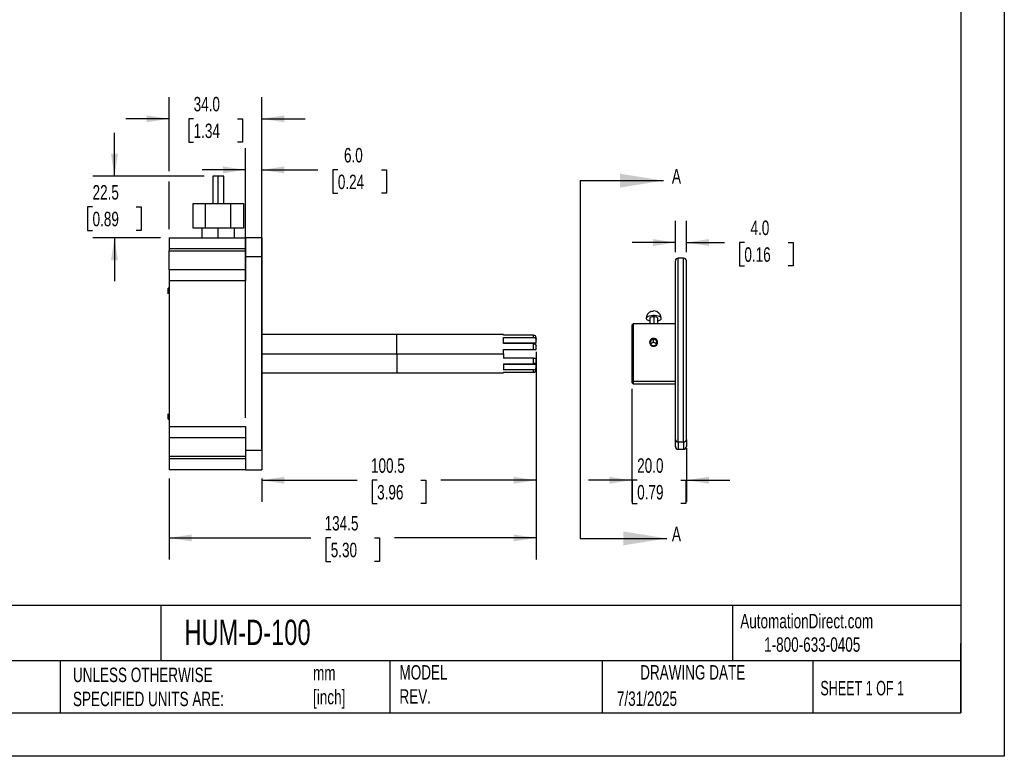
# Model space of a CAD drawing. Header units: millimetres. Extents: x 0 to 699, y 0 to 540.
# Tile 2 of 3: x 338 to 699, y 0 to 270. Entities that reach past the tile are written whole.
import ezdxf

# ---------------------------------------------------------------- set-up
doc = ezdxf.new("R2010")
doc.units = ezdxf.units.MM
doc.header["$LTSCALE"] = 2.5
doc.linetypes.add('CENTERX2', pattern=[20.32, 12.7, -2.54, 2.54, -2.54])
doc.layers.add('DIMENSIONS', color=140, linetype='Continuous', lineweight=25)
doc.layers.add('TEXT', color=140, linetype='Continuous', lineweight=25)
doc.styles.add('SLDTEXTSTYLE0', font='TXT', dxfattribs={"width": 0.7})
doc.styles.add('SLDTEXTSTYLE1', font='TXT', dxfattribs={"width": 0.65})
doc.dimstyles.new('SLDDIMSTYLE1', dxfattribs={"dimtxt": 5.39502, "dimasz": 8.255, "dimexe": 0, "dimexo": 0.0625, "dimgap": 1.348755, "dimtad": 0, "dimtih": 1, "dimtoh": 1, "dimdec": 1, "dimrnd": 1e-09, "dimzin": 4, "dimdsep": 46, "dimtxsty": 'SLDTEXTSTYLE0', "dimsah": 1, "dimcen": 0.09, "dimadec": 0, "dimazin": 1, "dimtfac": 1, "dimtdec": 1, "dimtmove": 0, "dimatfit": 0, "dimfxl": 0, "dimfrac": 2, "dimtolj": 1, "dimtzin": 12, "dimarcsym": 0})
doc.dimstyles.new('SLDDIMSTYLE3', dxfattribs={"dimtxt": 5.39502, "dimasz": 8.255, "dimexe": 0, "dimexo": 0.0625, "dimgap": 1.348755, "dimtad": 0, "dimtih": 1, "dimtoh": 1, "dimdec": 1, "dimrnd": 1e-09, "dimzin": 12, "dimdsep": 46, "dimtxsty": 'SLDTEXTSTYLE0', "dimsah": 1, "dimcen": 0.09, "dimadec": 0, "dimazin": 3, "dimtfac": 1, "dimtdec": 1, "dimtmove": 0, "dimatfit": 0, "dimfxl": 0, "dimfrac": 2, "dimtolj": 1, "dimtzin": 12, "dimarcsym": 0})
doc.dimstyles.new('SLDDIMSTYLE4', dxfattribs={"dimtxt": 5.39502, "dimasz": 8.255, "dimexe": 0, "dimexo": 0.0625, "dimgap": 1.348755, "dimtad": 0, "dimtih": 1, "dimtoh": 1, "dimdec": 1, "dimrnd": 1e-09, "dimzin": 12, "dimdsep": 46, "dimtxsty": 'SLDTEXTSTYLE0', "dimsah": 1, "dimcen": 0.09, "dimadec": 0, "dimazin": 3, "dimtfac": 1, "dimtdec": 1, "dimtofl": 0, "dimtmove": 0, "dimatfit": 3, "dimfxl": 0, "dimfrac": 2, "dimtolj": 1, "dimtzin": 12, "dimarcsym": 0})

# ---------------------------------------------------------------- blocks, each defined once
blk = doc.blocks.new('_D_8')
at = {"layer": 'DIMENSIONS'}
for p, q in [((372.38, 212.51), (372.38, 228.38)), ((405.24, 212.51), (364.44, 212.51)), ((364.36, 201.26), (362.55, 201.26)), ((362.55, 201.26), (362.55, 192.68)), ((380.39, 201.26), (382.2, 201.26)), ((382.2, 201.26), (382.2, 192.68)), ((362.55, 192.68), (364.36, 192.68)), ((382.2, 192.68), (380.39, 192.68)), ((389.24, 190.01), (364.44, 190.01)), ((372.38, 190.01), (372.38, 174.13))]:
    blk.add_line(p, q, dxfattribs=at)
for points in [[(372.38, 212.51), (373.65, 220.76), (371.11, 220.76)], [(372.38, 190.01), (371.11, 181.75), (373.65, 181.75)]]:
    blk.add_solid(points, dxfattribs=at)
at = {"layer": 'DIMENSIONS', "char_height": 5.292, "attachment_point": 1, "style": 'SLDTEXTSTYLE0'}
for s, insert in [('22.5', (364.36, 209.28)), ('0.89', (364.36, 199.5))]:
    blk.add_mtext(s, dxfattribs=dict(at, insert=insert))
blk = doc.blocks.new('_D_9')
at = {"layer": 'DIMENSIONS'}
for p, q in [((577.98, 184.68), (577.98, 196.18)), ((581.98, 184.68), (581.98, 196.18)), ((577.98, 188.24), (562.11, 188.24)), ((581.98, 188.24), (595.94, 188.24)), ((603.25, 188.24), (601.43, 188.24)), ((601.43, 188.24), (601.43, 179.67)), ((619.28, 188.24), (621.09, 188.24)), ((621.09, 188.24), (621.09, 179.67)), ((601.43, 179.67), (603.25, 179.67)), ((621.09, 179.67), (619.28, 179.67))]:
    blk.add_line(p, q, dxfattribs=at)
for points in [[(577.98, 188.24), (569.73, 189.51), (569.73, 186.97)], [(581.98, 188.24), (590.24, 186.97), (590.24, 189.51)]]:
    blk.add_solid(points, dxfattribs=at)
at = {"layer": 'DIMENSIONS', "char_height": 5.292, "attachment_point": 1, "style": 'SLDTEXTSTYLE0'}
for s, insert in [('4.0', (605.49, 196.27)), ('0.16', (603.25, 186.49))]:
    blk.add_mtext(s, dxfattribs=dict(at, insert=insert))
blk = doc.blocks.new('_D_10')
at = {"layer": 'DIMENSIONS'}
for p, q in [((526.92, 148.17), (526.92, 93.22)), ((426.42, 101.83), (426.42, 93.22)), ((426.42, 101.15), (461.34, 101.15)), ((468.65, 101.15), (466.84, 101.15)), ((466.84, 101.15), (466.84, 92.58)), ((484.68, 101.15), (486.5, 101.15)), ((486.5, 101.15), (486.5, 92.58)), ((526.92, 101.15), (491.99, 101.15)), ((466.84, 92.58), (468.65, 92.58)), ((486.5, 92.58), (484.68, 92.58))]:
    blk.add_line(p, q, dxfattribs=at)
for points in [[(426.42, 101.15), (434.67, 99.88), (434.67, 102.42)], [(526.92, 101.15), (518.66, 102.42), (518.66, 99.88)]]:
    blk.add_solid(points, dxfattribs=at)
at = {"layer": 'DIMENSIONS', "char_height": 5.292, "attachment_point": 1, "style": 'SLDTEXTSTYLE0'}
for s, insert in [('100.5', (466.41, 109.18)), ('3.96', (468.65, 99.4))]:
    blk.add_mtext(s, dxfattribs=dict(at, insert=insert))
blk = doc.blocks.new('_D_11')
at = {"layer": 'DIMENSIONS'}
for p, q in [((526.92, 139.11), (526.92, 72.07)), ((392.42, 101.83), (392.42, 72.07)), ((392.42, 80.01), (444.34, 80.01)), ((451.65, 80.01), (449.84, 80.01)), ((449.84, 80.01), (449.84, 71.43)), ((467.68, 80.01), (469.5, 80.01)), ((469.5, 80.01), (469.5, 71.43)), ((526.92, 80.01), (474.99, 80.01)), ((449.84, 71.43), (451.65, 71.43)), ((469.5, 71.43), (467.68, 71.43))]:
    blk.add_line(p, q, dxfattribs=at)
for points in [[(392.42, 80.01), (400.67, 78.74), (400.67, 81.28)], [(526.92, 80.01), (518.66, 81.28), (518.66, 78.74)]]:
    blk.add_solid(points, dxfattribs=at)
at = {"layer": 'DIMENSIONS', "char_height": 5.292, "attachment_point": 1, "style": 'SLDTEXTSTYLE0'}
for s, insert in [('134.5', (449.41, 88.03)), ('5.30', (451.65, 78.25))]:
    blk.add_mtext(s, dxfattribs=dict(at, insert=insert))
blk = doc.blocks.new('_D_12')
at = {"layer": 'DIMENSIONS'}
for p, q in [((420.42, 123.98), (420.42, 222.79)), ((426.42, 112.68), (426.42, 222.79)), ((420.42, 214.86), (404.54, 214.86)), ((426.42, 214.86), (446.95, 214.86)), ((454.26, 214.86), (452.45, 214.86)), ((452.45, 214.86), (452.45, 206.28)), ((470.29, 214.86), (472.1, 214.86)), ((472.1, 214.86), (472.1, 206.28)), ((452.45, 206.28), (454.26, 206.28)), ((472.1, 206.28), (470.29, 206.28))]:
    blk.add_line(p, q, dxfattribs=at)
for points in [[(420.42, 214.86), (412.16, 216.13), (412.16, 213.59)], [(426.42, 214.86), (434.67, 213.59), (434.67, 216.13)]]:
    blk.add_solid(points, dxfattribs=at)
at = {"layer": 'DIMENSIONS', "char_height": 5.292, "attachment_point": 1, "style": 'SLDTEXTSTYLE0'}
for s, insert in [('6.0', (456.5, 222.88)), ('0.24', (454.26, 213.1))]:
    blk.add_mtext(s, dxfattribs=dict(at, insert=insert))
blk = doc.blocks.new('_D_13')
at = {"layer": 'DIMENSIONS'}
for p, q in [((561.98, 134.63), (561.98, 93.22)), ((581.98, 112.92), (581.98, 93.22)), ((561.98, 101.15), (546.11, 101.15)), ((563.96, 101.15), (562.15, 101.15)), ((562.15, 101.15), (562.15, 92.58)), ((580, 101.15), (581.81, 101.15)), ((581.81, 101.15), (581.81, 92.58)), ((581.98, 101.15), (597.86, 101.15)), ((562.15, 92.58), (563.96, 92.58)), ((581.81, 92.58), (580, 92.58))]:
    blk.add_line(p, q, dxfattribs=at)
for points in [[(561.98, 101.15), (553.73, 102.42), (553.73, 99.88)], [(581.98, 101.15), (590.24, 99.88), (590.24, 102.42)]]:
    blk.add_solid(points, dxfattribs=at)
at = {"layer": 'DIMENSIONS', "char_height": 5.292, "attachment_point": 1, "style": 'SLDTEXTSTYLE0'}
for s, insert in [('20.0', (563.96, 109.18)), ('0.79', (563.96, 99.4))]:
    blk.add_mtext(s, dxfattribs=dict(at, insert=insert))
blk = doc.blocks.new('_D_14')
at = {"layer": 'DIMENSIONS'}
for p, q in [((392.42, 214.41), (392.42, 241.51)), ((426.42, 193.18), (426.42, 241.51)), ((392.42, 233.57), (376.54, 233.57)), ((401.4, 233.57), (399.59, 233.57)), ((399.59, 233.57), (399.59, 225)), ((417.43, 233.57), (419.25, 233.57)), ((419.25, 233.57), (419.25, 225)), ((426.42, 233.57), (442.29, 233.57)), ((399.59, 225), (401.4, 225)), ((419.25, 225), (417.43, 225)), ((392.42, 193.18), (392.42, 210.6))]:
    blk.add_line(p, q, dxfattribs=at)
for points in [[(392.42, 233.57), (384.16, 234.84), (384.16, 232.3)], [(426.42, 233.57), (434.67, 232.3), (434.67, 234.84)]]:
    blk.add_solid(points, dxfattribs=at)
at = {"layer": 'DIMENSIONS', "char_height": 5.292, "attachment_point": 1, "style": 'SLDTEXTSTYLE0'}
for s, insert in [('34.0', (401.4, 241.6)), ('1.34', (401.4, 231.82))]:
    blk.add_mtext(s, dxfattribs=dict(at, insert=insert))

msp = doc.modelspace()

# ---------------------------------------------------------------- linework, layer by layer
at = {"color": 7, "linetype": 'Continuous'}
for p, q in [((698.506175, 539.756685), (698.506175, 0.006685)), ((698.506175, 0.006685), (0.006175, 0.006685))]:
    msp.add_line(p, q, dxfattribs=at)
for p, q in [((408.418076, 212.505454), (408.418076, 202.505454)), ((410.418076, 212.505454), (408.418076, 212.505454)), ((412.418076, 212.505454), (410.418076, 212.505454)), ((410.418076, 202.505454), (410.418076, 212.505454)), ((412.418076, 202.505454), (412.418076, 212.505454)), ((401.180471, 193.505454), (401.180471, 202.505454)), ((401.180471, 202.505454), (405.799273, 202.505454)), ((405.799273, 193.505454), (405.799273, 202.505454)), ((405.799273, 202.505454), (415.036878, 202.505454)), ((415.036878, 193.505454), (415.036878, 202.505454)), ((415.036878, 202.505454), (419.65568, 202.505454)), ((419.65568, 202.505454), (419.65568, 193.505454)), ((405.799273, 193.505454), (401.180471, 193.505454)), ((404.418076, 193.505454), (404.418076, 190.005454)), ((415.036878, 193.505454), (405.799273, 193.505454)), ((410.418076, 190.005454), (410.418076, 193.505454)), ((419.65568, 193.505454), (415.036878, 193.505454)), ((416.418076, 190.005454), (416.418076, 193.505454)), ((392.418076, 190.005454), (420.418076, 190.005454)), ((392.418076, 190.005454), (392.418076, 186.005454)), ((426.418076, 190.005454), (420.418076, 190.005454)), ((420.418076, 190.005454), (420.418076, 183.005454)), ((426.418076, 190.005454), (426.418076, 183.005454)), ((392.418076, 186.005454), (420.418076, 186.005454)), ((392.418076, 186.005454), (392.418076, 185.205454)), ((392.418076, 185.205454), (420.418076, 185.205454)), ((392.418076, 178.207495), (392.418076, 185.205454)), ((426.418076, 183.005454), (420.418076, 183.005454)), ((420.418076, 183.005454), (420.418076, 174.207495)), ((426.418076, 183.005454), (426.418076, 112.005454)), ((577.980099, 116.098701), (577.980099, 181.504578)), ((580.980099, 182.505454), (578.980099, 182.505454)), ((578.980099, 115.174973), (578.980099, 182.504553)), ((580.980099, 115.174973), (580.980099, 182.504553)), ((581.980099, 116.098701), (581.980099, 181.505451)), ((420.418076, 178.207495), (392.418076, 178.207495)), ((392.418076, 178.207495), (392.418076, 174.207495)), ((420.418076, 174.207495), (392.418076, 174.207495)), ((392.418076, 174.207495), (392.418076, 120.803413)), ((392.418076, 171.505454), (392.118076, 171.505454)), ((392.118076, 169.505454), (392.118076, 171.505454)), ((568.988004, 162.952534), (569.673483, 163.081822)), ((571.235402, 162.895832), (571.319672, 162.835112)), ((568.534796, 160.439873), (568.534796, 158.505454)), ((570.034796, 161.013898), (570.034796, 158.505454)), ((571.534796, 158.505454), (571.534796, 160.439873)), ((562.480099, 158.505454), (561.980099, 158.005454)), ((561.980099, 158.005049), (561.980099, 137.80631)), ((577.980099, 158.505454), (562.480099, 158.505454)), ((562.480099, 158.50503), (562.480099, 137.344445)), ((475.918076, 154.505454), (426.418076, 154.505454)), ((514.918076, 154.505454), (475.918076, 154.505454)), ((475.918076, 147.505454), (475.918076, 154.505454)), ((514.918076, 154.322206), (514.918076, 154.505454)), ((525.918076, 154.322206), (514.918076, 154.322206)), ((514.918076, 153.450768), (525.918076, 153.450768)), ((514.918076, 151.200483), (514.918076, 153.450768)), ((525.918076, 153.450768), (525.918076, 154.322206)), ((526.918076, 152.721324), (526.918076, 153.290617)), ((526.918076, 151.346929), (526.918076, 152.721324)), ((569.980099, 153.103207), (569.980099, 152.742567)), ((569.980099, 151.559626), (569.980099, 152.742567)), ((526.918076, 151.346929), (514.918076, 151.346929)), ((525.918076, 151.200483), (514.918076, 151.200483)), ((514.918076, 149.096645), (525.918076, 149.096645)), ((514.918076, 147.505454), (514.918076, 149.096645)), ((525.918076, 149.096645), (525.918076, 151.200483)), ((525.918076, 149.096645), (526.918076, 149.096645)), ((526.918076, 149.096645), (526.918076, 150.47104)), ((426.418076, 147.505454), (475.918076, 147.505454)), ((475.918076, 147.505454), (514.918076, 147.505454)), ((475.918076, 147.505454), (475.918076, 140.505454)), ((514.918076, 147.505454), (514.918076, 145.914263)), ((525.918076, 145.914263), (514.918076, 145.914263)), ((525.918076, 143.810424), (525.918076, 145.914263)), ((525.918076, 145.914263), (526.918076, 145.914263)), ((526.918076, 144.539868), (526.918076, 145.914263)), ((514.918076, 143.810424), (525.918076, 143.810424)), ((514.918076, 143.810424), (514.918076, 141.56014)), ((514.918076, 143.663978), (526.918076, 143.663978)), ((525.918076, 141.56014), (514.918076, 141.56014)), ((525.918076, 140.688702), (525.918076, 141.56014)), ((526.918076, 142.289584), (526.918076, 143.663978)), ((526.918076, 141.720291), (526.918076, 142.289584)), ((426.418076, 140.505454), (475.918076, 140.505454)), ((475.918076, 140.505454), (514.918076, 140.505454)), ((514.918076, 140.688702), (525.918076, 140.688702)), ((514.918076, 140.688702), (514.918076, 140.505454)), ((562.480099, 137.344445), (561.980099, 137.80631)), ((561.980099, 137.80631), (561.980099, 137.005455)), ((577.980099, 137.344445), (562.480099, 137.344445)), ((562.480099, 137.344445), (562.480099, 136.505455)), ((561.980099, 137.005454), (562.480099, 136.505454)), ((562.480099, 136.505454), (577.980099, 136.505454)), ((392.118076, 123.505454), (392.118076, 125.505454)), ((392.118076, 123.505454), (392.418076, 123.505454)), ((392.418076, 120.803413), (420.418076, 120.803413)), ((392.418076, 120.803413), (392.418076, 116.803413)), ((420.418076, 120.803413), (420.418076, 112.005454)), ((392.418076, 116.803413), (420.418076, 116.803413)), ((392.418076, 116.803413), (392.418076, 109.805454)), ((577.980099, 113.505456), (577.980099, 116.098701)), ((581.980099, 116.098701), (581.980099, 113.505456)), ((426.418076, 112.005454), (420.418076, 112.005454)), ((420.418076, 112.005454), (420.418076, 105.005454)), ((426.418076, 112.005454), (426.418076, 105.005454)), ((578.980099, 115.174973), (580.980099, 115.174973)), ((578.980099, 115.174973), (578.980099, 112.505456)), ((578.980099, 112.505454), (580.980099, 112.505454)), ((580.980099, 115.174973), (580.980099, 112.505456)), ((420.418076, 109.805454), (392.418076, 109.805454)), ((392.418076, 109.805454), (392.418076, 109.005454)), ((420.418076, 109.005454), (392.418076, 109.005454)), ((392.418076, 109.005454), (392.418076, 105.005454)), ((420.418076, 105.005454), (392.418076, 105.005454)), ((420.418076, 105.005454), (426.418076, 105.005454))]:
    msp.add_line(p, q)
at = {"flags": 128}
for points in [[(572.772738, 160.439873), (572.693178, 160.690619), (572.459123, 160.926793), (572.084175, 161.134669), (571.590124, 161.302166), (571.005684, 161.41955), (570.364818, 161.479998), (569.704774, 161.479998), (569.063909, 161.41955), (568.479468, 161.302166), (567.985417, 161.134669), (567.610469, 160.926793), (567.376414, 160.690619), (567.296854, 160.439873)], [(567.296854, 160.439873), (567.376414, 160.189126), (567.610469, 159.952952), (567.985417, 159.745076), (568.479468, 159.577579), (568.534796, 159.563342)], [(570.034796, 161.013898), (569.521766, 160.97928), (569.070615, 160.879602), (568.735758, 160.726885), (568.557584, 160.539551), (568.534796, 160.439873)], [(571.534796, 160.439873), (571.512008, 160.539551), (571.333834, 160.726885), (570.998977, 160.879602), (570.547826, 160.97928), (570.034796, 161.013898)], [(571.534796, 159.563342), (571.590124, 159.577579), (572.084175, 159.745076), (572.459123, 159.952952), (572.693178, 160.189126), (572.772738, 160.439873)], [(525.918076, 153.450768), (526.242346, 153.411523), (526.530006, 153.298818), (526.752461, 153.124263), (526.886848, 152.902892), (526.918076, 152.721324)], [(525.918076, 151.200483), (526.242346, 151.161239), (526.530006, 151.048534), (526.752461, 150.873979), (526.886848, 150.652607), (526.918076, 150.47104)], [(569.980076, 150.433247), (569.980061, 150.342318), (569.980043, 150.251389)], [(526.918076, 144.539868), (526.844359, 144.264131), (526.631111, 144.027704), (526.306122, 143.86734), (526.116226, 143.824653), (525.918076, 143.810424)]]:
    msp.add_lwpolyline(points, dxfattribs=at)
for centre, radius, start, end in [((578.980099, 181.505454), 1, 90, 180), ((580.980099, 181.505454), 1, 0, 90), ((570.034796, 160.439873), 2.737942, 109.63922678, 180), ((569.279798, 162.547583), 0.499128, 81.64928157, 125.7752221), ((569.966045, 162.678521), 0.498242, 92.00587219, 125.95790214), ((570.034796, 160.439873), 2.737942, 68.65786369, 91.80396281), ((570.350189, 161.246043), 1.872273, 61.78370895, 68.66917949), ((570.034796, 160.439873), 2.737942, 0, 61.78275912), ((525.901254, 153.305416), 1.016929, 359.16616367, 89.05219291), ((569.931429, 151.677299), 1.426739, 88.04508268, 271.95264331), ((569.905904, 151.587908), 1.157041, 86.32337691, 273.6754612), ((569.902246, 150.419045), 1.143235, 86.0951646, 147.94570621), ((570.028768, 151.677297), 1.42674, 268.04287778, 91.95484822), ((570.054293, 151.587906), 1.157042, 266.32230542, 93.67653268), ((570.054825, 150.416461), 1.145605, 32.04576969, 93.7399307), ((526.027557, 142.460227), 0.906721, 263.0649265, 349.15236775), ((525.906472, 141.700433), 1.011798, 270.65708245, 1.12456096), ((578.943418, 116.138411), 0.964136, 182.36054101, 272.18040732), ((581.016781, 116.138411), 0.964136, 267.81959268, 357.63945899), ((578.980099, 113.505454), 1, 180, 270), ((580.980099, 113.505454), 1, 270, 0)]:
    msp.add_arc(centre, radius, start, end)
at = {"layer": 'TEXT'}
for p, q in [((682.625, 523.875), (682.625, 15.875)), ((543.0456, 210.913854), (543.0456, 79.83716)), ((682.625, 55.315269), (15.875, 55.315269)), ((389.397239, 55.315269), (389.397239, 34.925)), ((598.938443, 55.315269), (598.938443, 34.925)), ((682.625, 15.875), (682.625, 41.275)), ((682.625, 34.925), (15.875, 34.925)), ((352.494537, 34.925), (352.494537, 15.875)), ((473.251669, 34.925), (473.251669, 15.875)), ((551.163781, 34.925), (551.163781, 15.875)), ((628.371873, 34.925), (628.371873, 15.875)), ((15.875, 15.875), (682.625, 15.875))]:
    msp.add_line(p, q, dxfattribs=at)
at = {"layer": 'TEXT', "linetype": 'Continuous'}
for p, q in [((543.0456, 210.913854), (573.551869, 210.913854)), ((543.0456, 79.83716), (574.7956, 79.83716))]:
    msp.add_line(p, q, dxfattribs=at)
at = {"layer": 'TEXT'}
for points in [[(573.551869, 210.913854), (557.676869, 213.453854), (557.676869, 208.373854)], [(574.7956, 79.83716), (558.9206, 82.37716), (558.9206, 77.29716)]]:
    msp.add_solid(points, dxfattribs=at)

# ---------------------------------------------------------------- texts
at = {"layer": 'TEXT', "char_height": 5.39502, "attachment_point": 1, "style": 'SLDTEXTSTYLE0'}
for insert in [(576.670357, 215.198071), (576.670357, 84.121377)]:
    msp.add_mtext('A', dxfattribs=dict(at, insert=insert))
at = {"layer": 'TEXT', "linetype": 'CENTERX2', "lineweight": 18}
for s, insert, char_height, attachment_point, style in [('AutomationDirect.com', (601.737397, 52.191328), 5.29166667, 1, 'SLDTEXTSTYLE0'), ('HUM-D-100', (398.019305, 50.061956), 9.2604167, 1, 'SLDTEXTSTYLE0'), ('1-800-633-0405', (610.478949, 43.59256), 5.29166667, 1, 'SLDTEXTSTYLE0'), ('UNLESS OTHERWISE ^JSPECIFIED UNITS ARE:', (357.172821, 32.49143), 5.29166667, 1, 'SLDTEXTSTYLE0'), ('MODEL ^JREV.', (476.834185, 33.409985), 5.29166667, 1, 'SLDTEXTSTYLE0'), ('DRAWING DATE', (584.313271, 33.409985), 5.29166667, 2, 'SLDTEXTSTYLE0'), ('mm^J[inch]', (445.159531, 33.183765), 5.2916667, 1, 'SLDTEXTSTYLE0'), ('SHEET 1 OF 1', (631.103214, 27.628726), 5.29166667, 1, 'SLDTEXTSTYLE1'), ('7/31/2025', (556.532021, 23.773893), 5.2916667, 1, 'SLDTEXTSTYLE0')]:
    msp.add_mtext(s, dxfattribs=dict(at, insert=insert, char_height=char_height, attachment_point=attachment_point, style=style))

# ---------------------------------------------------------------- dimensions: what is measured, and where the dimension line sits
at = {"layer": 'DIMENSIONS'}
for base, p1, p2, dimstyle, picture, middle in [((392.418076, 233.571236), (426.418076, 190.005454), (392.418076, 190.005454), 'SLDDIMSTYLE1', '_D_14', (409.418076, 233.571236)), ((426.418076, 214.85527), (420.418076, 120.803413), (426.418076, 109.505454), 'SLDDIMSTYLE1', '_D_12', (462.275621, 214.85527)), ((577.980099, 188.241662), (581.980099, 181.505454), (577.980099, 181.505454), 'SLDDIMSTYLE1', '_D_9', (611.262555, 188.241662)), ((426.418076, 101.154636), (526.918076, 151.346929), (426.418076, 105.005454), 'SLDDIMSTYLE4', '_D_10', (476.668076, 101.154636)), ((392.418076, 80.005429), (526.918076, 142.289584), (392.418076, 105.005454), 'SLDDIMSTYLE4', '_D_11', (459.668076, 80.005429)), ((581.980099, 101.154636), (561.980099, 137.80631), (581.980099, 116.098701), 'SLDDIMSTYLE1', '_D_13', (571.980099, 101.154636))]:
    dim = msp.add_linear_dim(base=base, p1=p1, p2=p2, dimstyle=dimstyle, dxfattribs=at)
    dim.commit()
    dim.dimension.update_dxf_attribs({"geometry": picture, "text_midpoint": middle, "dimtype": 160})
dim = msp.add_linear_dim(base=(372.375493, 190.005454), p1=(408.418076, 212.505454), p2=(392.418076, 190.005454), angle=90, dimstyle='SLDDIMSTYLE3', dxfattribs=at)
dim.commit()
dim.dimension.update_dxf_attribs({"geometry": '_D_8', "text_midpoint": (372.375493, 201.255454), "dimtype": 160})

doc.saveas('drawing.dxf')
